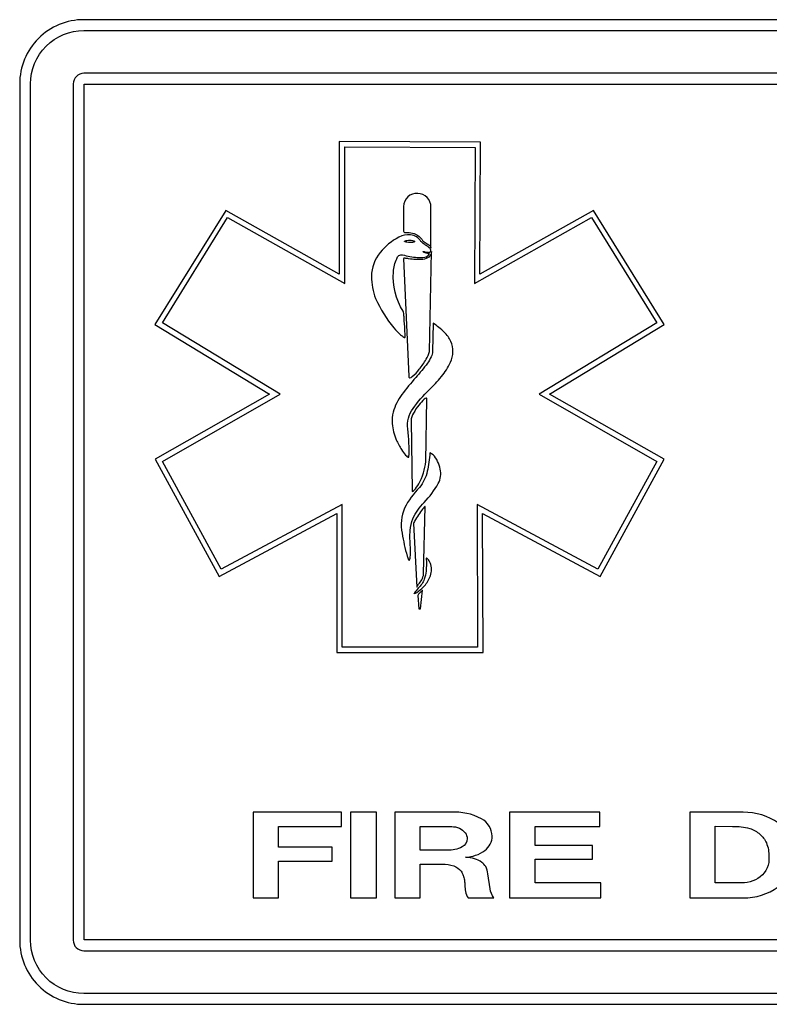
# Model space of a CAD drawing. Extents: x 0.43 to 8.05, y 3.74 to 7.47.
# Tile 1 of 2: x 0.43 to 3.27, y 3.74 to 7.47. Entities that reach past the tile are written whole.
import ezdxf

# ---------------------------------------------------------------- set-up
doc = ezdxf.new("R2010")
doc.units = 0

msp = doc.modelspace()

# ---------------------------------------------------------------- linework, layer by layer
for points in [[(7.802783, 7.467189), (0.6747, 7.467189, 0.415001), (0.431696, 7.224185), (0.431696, 3.984147, 0.416001), (0.6747, 3.741144), (7.802783, 3.741144, 0.415002), (8.045787, 3.984147), (8.045787, 7.224185, 0.414002)], [(8.004961, 3.984147, -0.414668), (7.802783, 3.781969), (0.6747, 3.781969, -0.415866), (0.472521, 3.984147), (0.472521, 7.224185, -0.414663), (0.6747, 7.426365), (7.802783, 7.426365, -0.413464), (8.004961, 7.224185)], [(7.802783, 7.264362), (0.6747, 7.264362, 0.411271), (0.634522, 7.224185), (0.634522, 3.984147, 0.423399), (0.6747, 3.943971), (7.802783, 3.943971, 0.411298), (7.84296, 3.984147), (7.84296, 7.224185, 0.411291)], [(1.956742, 6.632192, 0.06231), (1.962869, 6.626724, 0.015377), (1.970845, 6.62144, -0.039919), (1.982994, 6.612844, -0.073087), (1.987031, 6.608165, -0.13825), (1.988567, 6.603065), (1.988567, 6.758408, 0.415686), (1.93834, 6.809624, 0.440852), (1.885131, 6.760353), (1.885131, 6.667146, 0.386441), (1.888827, 6.662197, 0.057942), (1.893119, 6.6616, 0.012718), (1.89875, 6.661543, -0.091463), (1.925576, 6.657985, -0.16257)], [(1.848558, 6.300494, 0.021985), (1.873739, 6.275233, 0.053069), (1.885966, 6.26587, 0.155208), (1.889765, 6.264787, 0.399636), (1.891172, 6.267162, -0.002706), (1.889718, 6.293327, 0.006022), (1.887002, 6.338604, 0.01438), (1.885283, 6.355605, 0.082685), (1.883215, 6.364253, -0.159203), (1.846417, 6.512558, -0.098119), (1.859159, 6.562772, -0.364426), (1.881226, 6.577851, 0.055295), (1.936703, 6.567523, 0.067933), (1.965173, 6.568852, 0.235749), (1.981669, 6.579397), (1.982675, 6.581736), (1.982675, 6.581736, -0.017087), (1.97074, 6.584163, -0.034285), (1.962535, 6.586651, -0.058413), (1.959831, 6.588054, -0.232356), (1.958806, 6.589503, -0.35817), (1.959329, 6.590223, -0.106409), (1.960786, 6.590268, -0.03096), (1.965822, 6.589079, 0.047617), (1.976846, 6.58683, 0.07623), (1.982249, 6.58717, 0.136956), (1.986653, 6.589503, 0.207814), (1.988372, 6.595557, 0.143205), (1.985282, 6.60127, 0.058813), (1.97047, 6.612529, -0.017655), (1.959636, 6.619998, -0.064795), (1.950849, 6.628337, 0.214146), (1.911501, 6.653066, 0.141078), (1.867304, 6.644115, 0.103428), (1.795693, 6.585619, 0.170995), (1.763538, 6.495893, 0.093595), (1.779068, 6.412243, 0.067471)], [(1.908936, 6.633424, -0.04892), (1.91915, 6.631678, -0.047671), (1.92454, 6.629797, -0.07117), (1.926243, 6.628691, -0.207616), (1.926878, 6.627508, -0.240795), (1.926229, 6.62643, -0.080163), (1.92449, 6.625601, -0.048074), (1.918989, 6.62456, -0.025184), (1.908614, 6.624038, -0.031404), (1.89747, 6.625073, -0.043723), (1.89144, 6.626467, -0.071977), (1.889527, 6.627413, -0.238386), (1.888812, 6.628535, -0.235647), (1.889541, 6.629673, -0.069887), (1.891491, 6.630663, -0.042812), (1.897632, 6.632192, -0.033835)], [(1.885082, 6.563128), (1.904975, 6.116512, 0.472046), (1.908879, 6.111761, 0.136939), (1.917936, 6.116361, 0.05427), (1.94451, 6.144427, 0.034856), (1.970711, 6.182322, 0.107948), (1.982553, 6.211661), (1.99051, 6.590314, -0.225246), (1.980621, 6.568744, -0.135505), (1.958027, 6.560097, -0.065551), (1.904144, 6.562612, 0.016944), (1.890373, 6.564256, 0.057175), (1.886471, 6.564165, 0.374243)], [(1.857261, 5.877594, 0.032078), (1.877402, 5.840215, 0.041532), (1.892227, 5.819705, 0.061011), (1.899115, 5.813455, 0.179673), (1.905, 5.811574, 0.041853), (1.901024, 5.918372, -0.193727), (1.920708, 5.995779, -0.048309), (1.981742, 6.066251, 0.021824), (2.028128, 6.116401, 0.075157), (2.062146, 6.170807, 0.214562), (2.064143, 6.249896, 0.089383), (2.039218, 6.284358, 0.049089), (1.996506, 6.318385), (1.994515, 6.211586, -0.104999), (1.989298, 6.190939, -0.046182), (1.975318, 6.167268, -0.02386), (1.931103, 6.112976, 0.023204), (1.878641, 6.04839, 0.093689), (1.845326, 5.982451, 0.078781), (1.841596, 5.938761, 0.079627)], [(1.968732, 5.795629), (1.972713, 6.032531, 0.62591), (1.970148, 6.034756, 0.098957), (1.963388, 6.030679, 0.049941), (1.942874, 6.008986, 0.045436), (1.922361, 5.97819, 0.114167), (1.913036, 5.949033), (1.917014, 5.684946, 0.589598), (1.919155, 5.682216, 0.125525), (1.924815, 5.686403, 0.057588), (1.942127, 5.711161, 0.114284)], [(1.984553, 5.828544, -0.037468), (1.974359, 5.758152, -0.123285), (1.944769, 5.696499, 0.084454), (1.88887, 5.619093, 0.155678), (1.879125, 5.523679, 0.024999), (1.898462, 5.437524, 0.070157), (1.904195, 5.423645, 0.770728), (1.907887, 5.423338, 0.082252), (1.910894, 5.445751, 0.012146), (1.91098, 5.469398, -0.002916), (1.910954, 5.47125, -0.047341), (1.910149, 5.534388, -0.070754), (1.920239, 5.578594, -0.092872), (1.963077, 5.640497, 0.058174), (2.016379, 5.712035, 0.181946), (2.023591, 5.766405, 0.142056), (1.996487, 5.820774)], [(1.960771, 5.370229), (1.966736, 5.624606, 0.528055), (1.966245, 5.625273, 0.127517), (1.964856, 5.624481, 0.041442), (1.959898, 5.619236, 0.021209), (1.944856, 5.59912, 0.019097), (1.929813, 5.575727, 0.088919), (1.922975, 5.560526), (1.934639, 5.320108, -0.055543), (1.937554, 5.325072, -0.012305), (1.942052, 5.330939, 0.041856), (1.953667, 5.347572, 0.108366)], [(1.970604, 5.426406, -0.040238), (1.969905, 5.380332, -0.06188), (1.9632, 5.349902, -0.110134), (1.940296, 5.315667, 0.058341), (1.924854, 5.296304, -0.839295), (1.926529, 5.295322, 0.056473), (1.93452, 5.299368, 0.062209), (1.960411, 5.320819, 0.09399), (1.984437, 5.357197, 0.154943), (1.988508, 5.405044, 0.071614), (1.97881, 5.423007, 0.091048), (1.973122, 5.429075, 0.34244), (1.971292, 5.429151, 0.190941)], [(1.938837, 5.288464), (1.942815, 5.237976), (1.948785, 5.237976), (1.956739, 5.307882, 0.012912), (1.947788, 5.29963, 0.023594), (1.941635, 5.293137, 0.132927)], [(2.20379, 4.235439, 0.102096), (2.196027, 4.262135, 0.11398), (2.180615, 4.278153, 0.096675), (2.15384, 4.291984, 0.06875), (2.119422, 4.297567, 0.143964), (2.192549, 4.323126, 0.237846), (2.220476, 4.377811, 0.265833), (2.179451, 4.442929, 0.145957), (2.064721, 4.467768), (1.852418, 4.467768), (1.85149, 4.144196), (1.947908, 4.144196), (1.947908, 4.271682), (2.031349, 4.271682, -0.0914), (2.07469, 4.264724, -0.131071), (2.102737, 4.24515, -0.065115), (2.107296, 4.237366, -0.020941), (2.110581, 4.228547, 0.003628), (2.112007, 4.224442, -0.054992), (2.115642, 4.208465, -0.018365), (2.116892, 4.192109, 0.03927), (2.11943, 4.167873, 0.106041), (2.129621, 4.144196), (2.226965, 4.144196, -0.121813), (2.212133, 4.178487)], [(3.362653, 4.304037, 0.241319), (3.303898, 4.42643, 0.163378), (3.170744, 4.467768), (2.968637, 4.467768), (2.968637, 4.144196), (3.170744, 4.144196, 0.160611), (3.303203, 4.18553, 0.243064)], [(2.050815, 4.3241), (1.947908, 4.3241), (1.947908, 4.414054), (2.053597, 4.414054, -0.039966), (2.081183, 4.412517, -0.078633), (2.096249, 4.407583, -0.128205), (2.118033, 4.390269, -0.158581), (2.125914, 4.368101, -0.265691), (2.106445, 4.337123, -0.138336)], [(3.065056, 4.200492), (3.065056, 4.414694), (3.129956, 4.414054, -0.07357), (3.195427, 4.406529, -0.111718), (3.23379, 4.384931, -0.112657), (3.25824, 4.351924, -0.104986), (3.268089, 4.29951, -0.24267), (3.235407, 4.223062, -0.164349), (3.154058, 4.200492)]]:
    msp.add_lwpolyline(points, format="xyb", close=True)
for points in [[(7.802136, 3.984794), (0.675349, 3.984794), (0.675349, 7.223537), (7.802136, 7.223537)], [(0.944392, 5.80349), (1.186339, 5.360487), (1.631775, 5.598703), (1.631775, 5.072454), (2.18561, 5.072454), (2.183664, 5.598703), (2.628937, 5.360487), (2.870885, 5.80349), (2.437944, 6.050631), (2.871697, 6.313187), (2.603947, 6.745154), (2.173765, 6.504181), (2.175712, 7.004304), (1.641674, 7.006414), (1.641674, 6.504019), (1.21149, 6.745154), (0.943742, 6.313187), (1.377332, 6.050631)], [(0.971772, 6.319958), (1.218433, 6.718029), (1.662019, 6.469478), (1.662019, 6.985999), (2.155337, 6.984056), (2.153347, 6.469478), (2.596936, 6.718029), (2.843594, 6.319958), (2.398018, 6.050044), (2.843594, 5.795668), (2.620806, 5.387887), (2.163293, 5.632557), (2.165283, 5.092735), (1.652074, 5.092735), (1.652074, 5.632557), (1.194561, 5.387887), (0.971772, 5.795668), (1.417351, 6.050044)], [(1.315633, 4.144196), (1.412051, 4.144196), (1.412051, 4.283328), (1.614158, 4.283328), (1.614158, 4.335746), (1.412051, 4.335746), (1.412051, 4.414054), (1.649393, 4.414054), (1.649393, 4.467768), (1.315633, 4.467768)], [(1.684621, 4.144196), (1.781964, 4.144196), (1.781964, 4.467768), (1.684621, 4.467768)], [(2.382712, 4.2898), (2.600588, 4.2898), (2.600588, 4.342217), (2.382712, 4.342217), (2.382712, 4.414054), (2.628397, 4.414054), (2.628397, 4.467768), (2.286304, 4.467768), (2.286304, 4.144196), (2.632106, 4.144196), (2.632106, 4.200492), (2.382712, 4.200492)]]:
    msp.add_lwpolyline(points, close=True)

doc.saveas('drawing.dxf')
